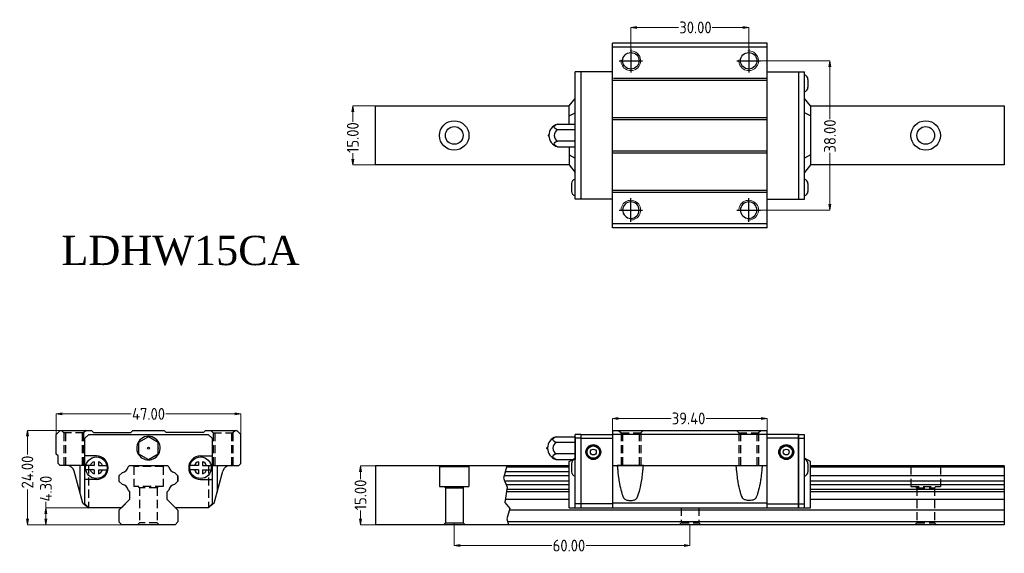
# Model space of a CAD drawing. Header units: millimetres. Extents: x -33 to 218, y -11 to 125.
import ezdxf

# ---------------------------------------------------------------- set-up
doc = ezdxf.new("R2010")
doc.units = ezdxf.units.MM
doc.header["$LTSCALE"] = 1.2
doc.header["$MEASUREMENT"] = 0
doc.linetypes.add('CENTER2', pattern=[28.575, 19.05, -3.175, 3.175, -3.175])
doc.linetypes.add('DASHED2', pattern=[9.525, 6.35, -3.175])
doc.layers.get('0').update_dxf_attribs({"linetype": 'CONTINUOUS'})
doc.layers.get('Defpoints').update_dxf_attribs({"linetype": 'CONTINUOUS'})
for name, color, linetype in [('\\M+2A4A4\\M+2A4DF\\M+2BD75', 4, 'CENTER2'), ('\\M+2ABD8\\M+2BA63\\M+2BD75', 1, 'CONTINUOUS'), ('\\M+2ABFC\\M+2BD75', 3, 'CONTINUOUS'), ('\\M+2B5EA\\M+2BD75', 6, 'DASHED2')]:
    doc.layers.add(name, color=color, linetype=linetype)
doc.layers.add('AM4', color=3, linetype='CONTINUOUS', lineweight=15)
doc.styles.add('\\M+2ABAC\\M+2A6A12', font='kaiu.ttf')
doc.styles.get("Standard").update_dxf_attribs({"font": 'isocp.shx', "bigfont": 'chineset.shx'})
doc.dimstyles.new('line3.0', dxfattribs={"dimtxt": 3, "dimasz": 1.5, "dimexe": 0, "dimexo": 0, "dimgap": 0.09, "dimtad": 0, "dimzin": 0, "dimdsep": 46, "dimtxsty": 'Standard', "dimblk": 'OPEN', "dimcen": 0.09, "dimclrd": 5, "dimclre": 5, "dimclrt": 2, "dimazin": 0, "dimtfac": 1, "dimtmove": 0, "dimatfit": 3, "dimldrblk": 'OPEN', "dimfxl": 0, "dimtolj": 1, "dimtzin": 0, "dimlwd": 0, "dimlwe": 0, "dimarcsym": 0})

# ---------------------------------------------------------------- blocks, each defined once
blk = doc.blocks.new('A$C56C87D7E')
blk.add_circle((0, 0), 2.1)
at = {"layer": '\\M+2A4A4\\M+2A4DF\\M+2BD75'}
for p, q in [((0, -3), (0, 3)), ((-3, 0), (3, 0))]:
    blk.add_line(p, q, dxfattribs=at)
at = {"layer": 'AM4'}
blk.add_arc((0, 0), 2.5, 265.4114, 184.5886, dxfattribs=at)
blk = doc.blocks.new('_Open')
at = {"color": 0, "linetype": 'ByBlock', "lineweight": -2}
for p, q in [((-1, 0.17), (0, 0)), ((-1, -0.17), (0, 0)), ((0, 0), (-1, 0))]:
    blk.add_line(p, q, dxfattribs=at)
blk = doc.blocks.new('*D9')
at = {"color": 5, "lineweight": 0}
for p, q in [((-23.5, 17), (-23.5, 24.71)), ((-22, 24.71), (-4.42, 24.71)), ((22, 24.71), (4.46, 24.71)), ((23.5, 17), (23.5, 24.71))]:
    blk.add_line(p, q, dxfattribs=at)
at = {"layer": 'Defpoints', "color": 0}
for p in [(23.5, 24.71), (-23.5, 17), (23.5, 17)]:
    blk.add_point(p, dxfattribs=at)
at = {"color": 5, "lineweight": 0, "xscale": 1.5, "yscale": 1.5, "zscale": 1.5, "rotation": 180}
blk.add_blockref('_Open', (-23.5, 24.71), dxfattribs=at)
at = {"color": 5, "lineweight": 0, "xscale": 1.5, "yscale": 1.5, "zscale": 1.5}
blk.add_blockref('_Open', (23.5, 24.71), dxfattribs=at)
at = {"color": 2, "insert": (0.02, 24.71), "char_height": 3, "attachment_point": 5}
blk.add_mtext('\\A1;47.00', dxfattribs=at)
blk = doc.blocks.new('*D10')
at = {"color": 5, "lineweight": 0}
for p, q in [((-26.1, 0.8), (-26.1, 2.3)), ((-11.05, 0.8), (-26.1, 0.8)), ((-26.1, -2), (-26.1, -0.7)), ((-5.37, -3.5), (-26.1, -3.5))]:
    blk.add_line(p, q, dxfattribs=at)
at = {"layer": 'Defpoints', "color": 0}
for p in [(-26.1, 0.8), (-11.05, 0.8), (-5.37, -3.5)]:
    blk.add_point(p, dxfattribs=at)
at = {"color": 5, "lineweight": 0, "xscale": 1.5, "yscale": 1.5, "zscale": 1.5}
for p, rotation in [((-26.1, 0.8), 90), ((-26.1, -3.5), 270)]:
    blk.add_blockref('_Open', p, dxfattribs=dict(at, rotation=rotation))
at = {"color": 2, "insert": (-26.1, 5.69), "char_height": 3, "attachment_point": 5, "rotation": 90}
blk.add_mtext('\\A1;4.30', dxfattribs=at)
blk = doc.blocks.new('*D11')
at = {"color": 5, "lineweight": 0}
for p, q in [((-18.5, 20.5), (-30.81, 20.5)), ((-30.81, 19), (-30.81, 14.39)), ((-30.81, -2), (-30.81, 5.43)), ((-5.37, -3.5), (-30.81, -3.5))]:
    blk.add_line(p, q, dxfattribs=at)
at = {"layer": 'Defpoints', "color": 0}
for p in [(-30.81, 20.5), (-18.5, 20.5), (-5.37, -3.5)]:
    blk.add_point(p, dxfattribs=at)
at = {"color": 5, "lineweight": 0, "xscale": 1.5, "yscale": 1.5, "zscale": 1.5}
for p, rotation in [((-30.81, 20.5), 90), ((-30.81, -3.5), 270)]:
    blk.add_blockref('_Open', p, dxfattribs=dict(at, rotation=rotation))
at = {"color": 2, "insert": (-30.81, 9.91), "char_height": 3, "attachment_point": 5, "rotation": 90}
blk.add_mtext('\\A1;24.00', dxfattribs=at)
blk = doc.blocks.new('*D12')
at = {"color": 5, "lineweight": 0}
for p, q in [((57.82, 11.5), (53.96, 11.5)), ((53.96, 10), (53.96, 8.08)), ((53.96, -2), (53.96, 0.1)), ((57.82, -3.5), (53.96, -3.5))]:
    blk.add_line(p, q, dxfattribs=at)
at = {"layer": 'Defpoints', "color": 0}
for p in [(53.96, 11.5), (57.82, 11.5), (57.82, -3.5)]:
    blk.add_point(p, dxfattribs=at)
at = {"color": 5, "lineweight": 0, "xscale": 1.5, "yscale": 1.5, "zscale": 1.5}
for p, rotation in [((53.96, 11.5), 90), ((53.96, -3.5), 270)]:
    blk.add_blockref('_Open', p, dxfattribs=dict(at, rotation=rotation))
at = {"color": 2, "insert": (53.96, 4.09), "char_height": 3, "attachment_point": 5, "rotation": 90}
blk.add_mtext('\\A1;15.00', dxfattribs=at)
blk = doc.blocks.new('*D13')
at = {"color": 5, "lineweight": 0}
for p, q in [((77.82, -3), (77.82, -8.8)), ((137.82, -3.5), (137.82, -8.8)), ((79.32, -8.8), (102.64, -8.8)), ((136.32, -8.8), (111.4, -8.8))]:
    blk.add_line(p, q, dxfattribs=at)
at = {"layer": 'Defpoints', "color": 0}
for p in [(77.82, -3), (137.82, -3.5), (137.82, -8.8)]:
    blk.add_point(p, dxfattribs=at)
at = {"color": 5, "lineweight": 0, "xscale": 1.5, "yscale": 1.5, "zscale": 1.5, "rotation": 180}
blk.add_blockref('_Open', (77.82, -8.8), dxfattribs=at)
at = {"color": 5, "lineweight": 0, "xscale": 1.5, "yscale": 1.5, "zscale": 1.5}
blk.add_blockref('_Open', (137.82, -8.8), dxfattribs=at)
at = {"color": 2, "insert": (107.02, -8.8), "char_height": 3, "attachment_point": 5}
blk.add_mtext('\\A1;60.00', dxfattribs=at)
blk = doc.blocks.new('*D14')
at = {"color": 5, "lineweight": 0}
for p, q in [((118.07, 16.17), (118.07, 23.56)), ((119.57, 23.56), (133.02, 23.56)), ((155.97, 23.56), (141.91, 23.56)), ((157.47, 16.17), (157.47, 23.56))]:
    blk.add_line(p, q, dxfattribs=at)
at = {"layer": 'Defpoints', "color": 0}
for p in [(157.47, 23.56), (118.07, 16.17), (157.47, 16.17)]:
    blk.add_point(p, dxfattribs=at)
at = {"color": 5, "lineweight": 0, "xscale": 1.5, "yscale": 1.5, "zscale": 1.5, "rotation": 180}
blk.add_blockref('_Open', (118.07, 23.56), dxfattribs=at)
at = {"color": 5, "lineweight": 0, "xscale": 1.5, "yscale": 1.5, "zscale": 1.5}
blk.add_blockref('_Open', (157.47, 23.56), dxfattribs=at)
at = {"color": 2, "insert": (137.46, 23.56), "char_height": 3, "attachment_point": 5}
blk.add_mtext('\\A1;39.40', dxfattribs=at)
blk = doc.blocks.new('*D15')
at = {"color": 5, "lineweight": 0}
for p, q in [((57.82, 103.07), (52.01, 103.07)), ((52.01, 101.57), (52.01, 99.02)), ((52.01, 89.57), (52.01, 91.04)), ((57.82, 88.07), (52.01, 88.07))]:
    blk.add_line(p, q, dxfattribs=at)
at = {"layer": 'Defpoints', "color": 0}
for p in [(57.82, 103.07), (52.01, 88.07), (57.82, 88.07)]:
    blk.add_point(p, dxfattribs=at)
at = {"color": 5, "lineweight": 0, "xscale": 1.5, "yscale": 1.5, "zscale": 1.5}
for p, rotation in [((52.01, 103.07), 90), ((52.01, 88.07), 270)]:
    blk.add_blockref('_Open', p, dxfattribs=dict(at, rotation=rotation))
at = {"color": 2, "insert": (52.01, 95.03), "char_height": 3, "attachment_point": 5, "rotation": 90}
blk.add_mtext('\\A1;15.00', dxfattribs=at)
blk = doc.blocks.new('*D16')
at = {"color": 5, "lineweight": 0}
for p, q in [((122.77, 114.57), (122.77, 123.06)), ((124.27, 123.06), (134.93, 123.06)), ((151.27, 123.06), (143.51, 123.06)), ((152.77, 114.57), (152.77, 123.06))]:
    blk.add_line(p, q, dxfattribs=at)
at = {"layer": 'Defpoints', "color": 0}
for p in [(152.77, 123.06), (122.77, 114.57), (152.77, 114.57)]:
    blk.add_point(p, dxfattribs=at)
at = {"color": 5, "lineweight": 0, "xscale": 1.5, "yscale": 1.5, "zscale": 1.5, "rotation": 180}
blk.add_blockref('_Open', (122.77, 123.06), dxfattribs=at)
at = {"color": 5, "lineweight": 0, "xscale": 1.5, "yscale": 1.5, "zscale": 1.5}
blk.add_blockref('_Open', (152.77, 123.06), dxfattribs=at)
at = {"color": 2, "insert": (139.22, 123.06), "char_height": 3, "attachment_point": 5}
blk.add_mtext('\\A1;30.00', dxfattribs=at)
blk = doc.blocks.new('*D17')
at = {"color": 5, "lineweight": 0}
for p, q in [((152.77, 114.57), (173.44, 114.57)), ((173.44, 113.07), (173.44, 99.72)), ((173.44, 78.07), (173.44, 91.14)), ((152.77, 76.57), (173.44, 76.57))]:
    blk.add_line(p, q, dxfattribs=at)
at = {"layer": 'Defpoints', "color": 0}
for p in [(152.77, 114.57), (152.77, 76.57), (173.44, 76.57)]:
    blk.add_point(p, dxfattribs=at)
at = {"color": 5, "lineweight": 0, "xscale": 1.5, "yscale": 1.5, "zscale": 1.5}
for p, rotation in [((173.44, 114.57), 90), ((173.44, 76.57), 270)]:
    blk.add_blockref('_Open', p, dxfattribs=dict(at, rotation=rotation))
at = {"color": 2, "insert": (173.44, 95.43), "char_height": 3, "attachment_point": 5, "rotation": 90}
blk.add_mtext('\\A1;38.00', dxfattribs=at)

msp = doc.modelspace()

# ---------------------------------------------------------------- linework, layer by layer
for p, q in [((157.471, 119.072), (118.071, 119.072)), ((118.071, 72.072), (118.071, 119.072)), ((157.471, 118.072), (118.071, 118.072)), ((157.471, 72.072), (157.471, 119.072)), ((108.571, 79.372), (108.571, 111.772)), ((118.071, 111.772), (108.571, 111.772)), ((110.071, 111.772), (110.071, 79.372)), ((157.471, 111.772), (166.971, 111.772)), ((165.471, 111.772), (165.471, 79.372)), ((166.971, 79.372), (166.971, 111.772)), ((157.471, 109.572), (118.071, 109.572)), ((157.471, 110.072), (118.371, 110.072)), ((167.855, 109.821), (167.855, 107.821)), ((57.822, 103.072), (107.071, 103.072)), ((107.071, 103.072), (108.571, 105.012)), ((107.071, 98.458), (107.071, 103.072)), ((168.471, 103.072), (166.971, 105.012)), ((168.471, 103.072), (217.822, 103.072)), ((168.471, 103.072), (168.471, 88.072)), ((217.822, 103.072), (217.822, 88.072)), ((107.071, 100.521), (108.571, 101.325)), ((168.471, 100.521), (166.971, 101.325)), ((157.471, 100.072), (118.071, 100.072)), ((157.471, 99.572), (118.071, 99.572)), ((107.071, 92.685), (107.071, 88.072)), ((107.071, 90.622), (108.571, 89.818)), ((157.471, 91.572), (118.071, 91.572)), ((157.471, 91.072), (118.071, 91.072)), ((168.471, 90.622), (166.971, 89.818)), ((107.071, 88.072), (57.822, 88.072)), ((107.071, 88.072), (108.571, 86.132)), ((168.471, 88.072), (166.971, 86.132)), ((217.822, 88.072), (168.471, 88.072)), ((107.687, 83.321), (107.687, 81.321)), ((167.855, 83.321), (167.855, 81.321)), ((157.471, 81.572), (118.071, 81.572)), ((157.471, 81.072), (118.071, 81.072)), ((118.071, 79.372), (108.571, 79.372)), ((157.471, 79.372), (166.971, 79.372)), ((157.471, 73.072), (118.071, 73.072)), ((157.471, 72.072), (118.071, 72.072)), ((108.571, 0.8), (108.571, 19.5)), ((110.071, 19.5), (108.571, 19.5)), ((110.071, 18.5), (108.571, 18.5)), ((110.071, 19.5), (110.071, 0.8)), ((165.471, 19.5), (165.471, 0.8)), ((165.471, 19.5), (166.971, 19.5)), ((165.471, 18.5), (166.971, 18.5)), ((166.971, 0.8), (166.971, 19.5)), ((107.071, 12.57), (108.571, 13.44)), ((107.071, 10.932), (107.071, 12.57)), ((168.471, 12.57), (166.971, 13.44)), ((168.471, 10.932), (168.471, 12.57)), ((107.071, 0.8), (107.071, 10.92)), ((107.687, 12), (107.687, 10)), ((167.855, 12), (167.855, 10)), ((168.471, 0.8), (168.471, 10.92)), ((107.071, 0.8), (168.471, 0.8)), ((118.071, 1.8), (108.571, 1.8)), ((157.471, 1.972), (118.071, 1.972)), ((157.471, 1.8), (166.971, 1.8))]:
    msp.add_line(p, q)
at = {"ltscale": 0.27}
for p, q in [((57.822, 88.072), (57.822, 103.072)), ((104.104, 98.458), (108.571, 98.458)), ((108.571, 97.014, 2.5), (104.104, 97.014, 2.5)), ((108.571, 94.127, 2.5), (104.104, 94.127, 2.5)), ((104.104, 92.685), (108.571, 92.685)), ((-22.5, 20.5), (-23.5, 19.5)), ((-22.5, 20.5), (-14.5, 20.5)), ((-14, 20), (-14.5, 20.5)), ((-4.5, 20), (-4, 20.5)), ((-4, 20.5), (4, 20.5)), ((4.5, 20), (4, 20.5)), ((14, 20), (14.5, 20.5)), ((14.5, 20.5), (22.5, 20.5)), ((22.5, 20.5), (23.5, 19.5)), ((118.071, 20.5), (157.471, 20.5)), ((118.071, 20.5), (118.071, 0.8)), ((157.471, 0.8), (157.471, 20.5)), ((-23.5, 14.5), (-23.5, 19.5)), ((-16.2, 18.5), (-15.2, 19.5)), ((-16.2, 1.8), (-16.2, 18.5)), ((-15.2, 19.5), (15.2, 19.5)), ((-14, 20), (-4.5, 20)), ((14, 20), (4.5, 20)), ((15.2, 19.5), (16.2, 18.5)), ((16.2, 18.5), (16.2, 1.8)), ((23.5, 12.1), (23.5, 19.5)), ((103.754, 18.887), (108.571, 18.887)), ((108.571, 18.887), (108.571, 13.113)), ((110.071, 19.5), (110.071, 0.8)), ((110.071, 19.5), (118.071, 19.5)), ((110.071, 18.5), (118.071, 18.5)), ((157.471, 19.5), (118.071, 19.5)), ((165.471, 19.5), (157.471, 19.5)), ((165.471, 18.5), (157.471, 18.5)), ((165.471, 0.8), (165.471, 19.5)), ((108.571, 17.443, 2.5), (103.754, 17.443, 2.5)), ((-23, 14), (-23.5, 14.5)), ((-23, 12.1), (-23, 14)), ((-13.25, 14), (-16.2, 14)), ((13.25, 14), (16.2, 14)), ((108.571, 14.556, 2.5), (103.754, 14.556, 2.5)), ((103.754, 13.113), (108.008, 13.113)), ((-23, 12.1), (-22.5, 11.6)), ((-17.5, 11.6), (-22.5, 11.6)), ((-16.734, 1.973), (-18.916, 10.118)), ((-17.5, 11.6), (-17.5, 4.782)), ((-4.949, 11.5), (-5.202, 11.247)), ((-4.949, 11.5), (-5.202, 11.247)), ((-4.949, 11.5), (-5.202, 11.247)), ((4.949, 11.5), (-4.949, 11.5)), ((4.949, 11.5), (-4.949, 11.5)), ((4.949, 11.5), (-4.949, 11.5)), ((4.949, 11.5), (-4.949, 11.5)), ((4.949, 11.5), (-4.949, 11.5)), ((4.949, 11.5), (-4.949, 11.5)), ((5.202, 11.247), (4.949, 11.5)), ((5.202, 11.247), (4.949, 11.5)), ((5.202, 11.247), (4.949, 11.5)), ((16.733, 1.972), (18.902, 10.115)), ((17.5, 11.6), (23, 11.6)), ((17.5, 11.6), (17.5, 4.782)), ((23.5, 12.1), (23, 11.6)), ((57.822, 11.5), (57.822, -3.5)), ((107.071, 11.5), (57.822, 11.5)), ((74.071, 11.304), (73.958, 11.5)), ((74.071, 11.304), (81.571, 11.304)), ((74.071, 11.304), (74.071, 6.2)), ((81.571, 11.304), (81.684, 11.5)), ((81.571, 11.304), (81.571, 6.2)), ((107.071, 11.127), (91.075, 11.127)), ((118.071, 11.6), (157.471, 11.6)), ((217.822, 11.5), (168.471, 11.5)), ((217.822, 11.127), (168.471, 11.127)), ((217.822, 11.5), (217.822, -3.5)), ((-13.25, 8), (-16.2, 8)), ((-6.634, 9.815), (-7.5, 8.949)), ((-6.634, 9.815), (-7.5, 8.949)), ((-6.634, 9.815), (-7.5, 8.949)), ((-7.5, 8.949), (-7.5, 7.609)), ((-7.5, 8.949), (-7.5, 7.609)), ((-7.5, 8.949), (-7.5, 7.609)), ((-7.5, 8.949), (-7.5, 7.609)), ((-7.5, 8.949), (-7.5, 7.609)), ((-7.5, 8.949), (-7.5, 7.609)), ((-7.5, 7.609), (-6.648, 6.757)), ((-7.5, 7.609), (-6.648, 6.757)), ((-7.5, 7.609), (-6.648, 6.757)), ((7.5, 8.949), (6.634, 9.815)), ((7.5, 8.949), (6.634, 9.815)), ((7.5, 8.949), (6.634, 9.815)), ((6.648, 6.757), (7.5, 7.609)), ((6.648, 6.757), (7.5, 7.609)), ((6.648, 6.757), (7.5, 7.609)), ((7.5, 8.949), (7.5, 7.609)), ((7.5, 7.609), (7.5, 8.949)), ((7.5, 8.949), (7.5, 7.609)), ((7.5, 7.609), (7.5, 8.949)), ((7.5, 8.949), (7.5, 7.609)), ((7.5, 7.609), (7.5, 8.949)), ((13.25, 8), (16.2, 8)), ((107.071, 8.949), (90.502, 8.949)), ((107.071, 7.609), (90.669, 7.609)), ((107.071, 9.935), (90.762, 9.935)), ((217.822, 8.949), (168.471, 8.949)), ((217.822, 7.609), (168.471, 7.609)), ((-5.201, 5.31), (-4.8, 4.909)), ((-5.201, 5.31), (-4.8, 4.909)), ((-5.201, 5.31), (-4.8, 4.909)), ((4.8, 4.909), (5.201, 5.31)), ((4.8, 4.909), (5.201, 5.31)), ((4.8, 4.909), (5.201, 5.31)), ((74.071, 6.2), (81.571, 6.2)), ((75.571, 5.9), (75.271, 6.2)), ((75.571, 5.9), (75.571, -2.996)), ((75.571, 5.9), (80.071, 5.9)), ((80.071, 5.9), (80.371, 6.2)), ((80.071, 5.9), (80.071, -2.996)), ((107.071, 6.638), (91.076, 6.638)), ((107.071, 5.429), (91.227, 5.429)), ((217.822, 6.638), (168.471, 6.638)), ((217.822, 5.429), (168.471, 5.429)), ((-4.8, 2.9), (-7.5, 0.199)), ((-4.8, 2.9), (-6.899, 0.8)), ((-4.8, 2.9), (-6.899, 0.8)), ((-4.8, 4.909), (-4.8, 2.9)), ((-4.8, 4.909), (-4.8, 2.9)), ((-4.8, 4.909), (-4.8, 2.9)), ((4.8, 2.9), (4.8, 4.909)), ((4.8, 2.9), (4.8, 4.909)), ((4.8, 2.9), (4.8, 4.909)), ((6.899, 0.8), (4.8, 2.9)), ((7.5, 0.199), (4.8, 2.9)), ((6.899, 0.8), (4.8, 2.9)), ((107.071, 2.9), (90.837, 2.9)), ((107.071, 4.909), (91.147, 4.909)), ((217.822, 4.909), (168.471, 4.909)), ((217.822, 2.9), (168.471, 2.9)), ((-16.734, 1.973), (-15.205, 0.8)), ((-15.2, 0.8), (-16.2, 1.8)), ((-6.899, 0.8), (-15.2, 0.8)), ((-7.5, 0.199), (-7.5, -2.8)), ((15.2, 0.8), (6.899, 0.8)), ((7.5, 0.199), (7.5, -2.8)), ((16.2, 1.8), (15.2, 0.8)), ((16.733, 1.972), (15.205, 0.8)), ((217.822, 0.2), (91.85, 0.2)), ((-7.5, -2.8), (-6.8, -3.5)), ((6.8, -3.5), (-6.8, -3.5)), ((6.8, -3.5), (7.5, -2.8)), ((217.822, -3.5), (57.822, -3.5)), ((75.571, -2.996), (75.067, -3.5)), ((75.571, -2.996), (80.071, -2.996)), ((80.071, -2.996), (80.576, -3.5)), ((217.822, -2.8), (91.41, -2.8))]:
    msp.add_line(p, q, dxfattribs=at)
msp.add_lwpolyline([(0, 18.887), (-2.5, 17.443), (-2.5, 14.557), (0, 13.113), (2.5, 14.557), (2.5, 17.443)], close=True, dxfattribs=at)
for points in [[(119.28, 11.575), (119.283, 11.532), (119.293, 11.468), (119.298, 11.443), (119.317, 11.343), (119.334, 11.251), (119.364, 11.076), (119.391, 10.871), (119.399, 10.798), (119.409, 10.671), (119.419, 10.549), (119.44, 10.295), (119.486, 9.798), (119.576, 8.973), (119.689, 8.127), (119.731, 7.845), (119.87, 7.025), (119.993, 6.396), (120.101, 5.909), (120.239, 5.352), (120.357, 4.922), (120.519, 4.397), (120.659, 3.994), (120.847, 3.518), (120.896, 3.405), (120.921, 3.349), (120.958, 3.281), (121.047, 3.162), (121.129, 3.081), (121.248, 2.991), (121.408, 2.903), (121.541, 2.849), (121.735, 2.79), (122.012, 2.735), (122.299, 2.704), (122.525, 2.693), (122.834, 2.696), (123.073, 2.712), (123.369, 2.752), (123.592, 2.802), (123.791, 2.869), (123.936, 2.935), (124.043, 2.998), (124.166, 3.094), (124.251, 3.183), (124.331, 3.299), (124.361, 3.355), (124.386, 3.411), (124.572, 3.867), (124.758, 4.392), (124.888, 4.805), (125.05, 5.389), (125.223, 6.105), (125.341, 6.666), (125.487, 7.464), (125.613, 8.287), (125.651, 8.562), (125.745, 9.336), (125.825, 10.133), (125.848, 10.399), (125.867, 10.634), (125.876, 10.747), (125.886, 10.857), (125.909, 11.036), (125.936, 11.201), (125.945, 11.251), (125.967, 11.368), (125.984, 11.456), (125.995, 11.526), (125.998, 11.544), (125.999, 11.582), (125.996, 11.597), (125.986, 11.6), (125.972, 11.6), (125.93, 11.6), (125.869, 11.6), (125.77, 11.6), (125.674, 11.6), (125.558, 11.6), (125.423, 11.6), (125.237, 11.6), (125.077, 11.6), (124.831, 11.6), (124.586, 11.6), (124.225, 11.6), (123.842, 11.6), (123.288, 11.6), (122.254, 11.6), (121.704, 11.6), (121.294, 11.6), (120.922, 11.6), (120.654, 11.6), (120.457, 11.6), (120.225, 11.6), (120.032, 11.6), (119.854, 11.6), (119.8, 11.6), (119.651, 11.6), (119.535, 11.6), (119.438, 11.6), (119.411, 11.6), (119.348, 11.6), (119.313, 11.6), (119.298, 11.6), (119.288, 11.6), (119.28, 11.585), (119.28, 11.575)], [(156.262, 11.575), (156.259, 11.532), (156.249, 11.468), (156.244, 11.443), (156.225, 11.343), (156.208, 11.251), (156.178, 11.076), (156.15, 10.871), (156.143, 10.798), (156.132, 10.671), (156.123, 10.549), (156.102, 10.295), (156.056, 9.798), (155.966, 8.973), (155.853, 8.127), (155.811, 7.845), (155.672, 7.025), (155.548, 6.396), (155.441, 5.909), (155.303, 5.352), (155.185, 4.922), (155.023, 4.397), (154.882, 3.994), (154.695, 3.518), (154.646, 3.405), (154.621, 3.349), (154.584, 3.281), (154.495, 3.162), (154.413, 3.081), (154.294, 2.991), (154.133, 2.903), (154.001, 2.849), (153.807, 2.79), (153.53, 2.735), (153.243, 2.704), (153.016, 2.693), (152.708, 2.696), (152.469, 2.712), (152.173, 2.752), (151.95, 2.802), (151.751, 2.869), (151.605, 2.935), (151.499, 2.998), (151.376, 3.094), (151.291, 3.183), (151.21, 3.299), (151.181, 3.355), (151.156, 3.411), (150.969, 3.867), (150.783, 4.392), (150.654, 4.805), (150.491, 5.389), (150.319, 6.105), (150.201, 6.666), (150.055, 7.464), (149.928, 8.287), (149.891, 8.562), (149.797, 9.336), (149.717, 10.133), (149.694, 10.399), (149.675, 10.634), (149.666, 10.747), (149.655, 10.857), (149.632, 11.036), (149.605, 11.201), (149.596, 11.251), (149.574, 11.368), (149.558, 11.456), (149.547, 11.526), (149.544, 11.544), (149.542, 11.582), (149.546, 11.597), (149.556, 11.6), (149.57, 11.6), (149.612, 11.6), (149.673, 11.6), (149.772, 11.6), (149.868, 11.6), (149.984, 11.6), (150.119, 11.6), (150.305, 11.6), (150.465, 11.6), (150.711, 11.6), (150.956, 11.6), (151.317, 11.6), (151.7, 11.6), (152.254, 11.6), (153.288, 11.6), (153.837, 11.6), (154.248, 11.6), (154.619, 11.6), (154.888, 11.6), (155.084, 11.6), (155.317, 11.6), (155.51, 11.6), (155.688, 11.6), (155.742, 11.6), (155.891, 11.6), (156.006, 11.6), (156.103, 11.6), (156.131, 11.6), (156.194, 11.6), (156.229, 11.6), (156.244, 11.6), (156.254, 11.6), (156.262, 11.585), (156.262, 11.575)]]:
    msp.add_lwpolyline(points, dxfattribs=at)
for centre, radius in [((77.822, 95.572), 3.75), ((77.822, 95.572), 2.25), ((197.822, 95.572), 3.75), ((197.822, 95.572), 2.25)]:
    msp.add_circle(centre, radius)
for centre, radius in [((0, 16), 0.25), ((113.221, 15), 1.9), ((113.221, 15), 1.646), ((113.221, 15), 1.571), ((113.221, 15), 0.75), ((162.321, 15), 1.9), ((162.321, 15), 1.646), ((162.321, 15), 1.571), ((162.321, 15), 0.75)]:
    msp.add_circle(centre, radius, dxfattribs=at)
for centre, start, end in [((166.635, 109.801), 0.92764, 74.03698), ((166.635, 107.841), 285.96302, 359.07236), ((108.906, 83.301), 105.96302, 179.07236), ((166.635, 83.301), 0.92764, 74.03698), ((108.906, 81.341), 180.92764, 254.03698), ((166.635, 81.341), 285.96302, 359.07236), ((108.906, 11.98), 105.96302, 179.07236), ((166.635, 11.98), 0.92764, 74.03698), ((108.906, 10.02), 180.92764, 254.03698), ((166.635, 10.02), 285.96302, 359.07236)]:
    msp.add_arc(centre, 1.22, start, end)
for centre, radius, start, end in [((104.921, 95.571), 3, 105.79317, 179.98704), ((102.021, 95.572), 0.25, 111.33333, 248.66667), ((104.921, 95.571), 3, 179.98704, 254.20683), ((104.921, 95.571, -2.5), 1.658, 119.49621, 240.50379), ((0, 16), 3, 301.42391, 238.57609), ((0, 16), 3, 301.42391, 238.57609), ((104.571, 15.999), 3, 105.79317, 179.98704), ((101.671, 16), 0.25, 111.33333, 248.66667), ((104.571, 15.999), 3, 179.98704, 254.20683), ((104.571, 15.999, -2.5), 1.658, 119.49621, 240.50379), ((-13.25, 11), 3, 270, 90), ((0, 16), 3, 238.57609, 301.42391), ((0, 16), 3, 238.57609, 301.42391), ((13.25, 11), 3, 90, 270), ((-20.848, 9.6), 2, 15, 90), ((-6.822, 11.434), 1.63, 276.58824, 353.41175), ((-6.822, 11.434), 1.63, 276.58824, 353.41175), ((-6.822, 11.434), 1.63, 276.58824, 353.41175), ((6.822, 11.434), 1.63, 186.58825, 263.41176), ((6.822, 11.434), 1.63, 186.58825, 263.41176), ((6.822, 11.434), 1.63, 186.58825, 263.41176), ((20.835, 9.6), 2, 90, 165.08155), ((-6.822, 5.137), 1.63, 6.10761, 83.89239), ((-6.822, 5.137), 1.63, 6.10761, 83.89239), ((-6.822, 5.137), 1.63, 6.10761, 83.89239), ((6.822, 5.137), 1.63, 96.10761, 173.89239), ((6.822, 5.137), 1.63, 96.10761, 173.89239), ((6.822, 5.137), 1.63, 96.10761, 173.89239)]:
    msp.add_arc(centre, radius, start, end, dxfattribs=at)
at = {"ltscale": 0.27, "extrusion": (-5.3027e-17, 0.866025, -0.5)}
for centre in [(-104.921, 75.019, 69.543), (-104.571, 35.233, 0.632)]:
    msp.add_arc(centre, 1.658, 299.49621, 60.50379, dxfattribs=at)
at = {"ltscale": 0.27, "extrusion": (5.3027e-17, -0.866025, -0.5)}
for centre in [(104.921, -77.184, -63.293), (104.571, -37.399, 5.618)]:
    msp.add_arc(centre, 1.658, 119.49621, 240.50379, dxfattribs=at)
for p in [(101.771, 95.572), (2.5, 16), (101.421, 16)]:
    msp.add_point(p)
at = {"layer": '\\M+2ABD8\\M+2BA63\\M+2BD75', "ltscale": 0.27}
for p, q in [((91.173, 11.5), (90.35, 8.371)), ((90.35, 8.371), (91.323, 6.05)), ((91.323, 6.05), (90.724, 2.169)), ((90.724, 2.169), (91.996, 0.675)), ((91.996, 0.675), (91.173, -2.015)), ((91.173, -2.015), (91.622, -3.5))]:
    msp.add_line(p, q, dxfattribs=at)
at = {"layer": '\\M+2ABFC\\M+2BD75', "ltscale": 0.27}
for p, q in [((-13.806, 12.55), (-13.806, 11.548)), ((-12.71, 12.55), (-12.71, 11.548)), ((12.694, 12.55), (12.694, 11.548)), ((13.79, 12.55), (13.79, 11.548)), ((-13.806, 10.452), (-15.941, 10.453)), ((-13.806, 11.548), (-15.94, 11.549)), ((-13.806, 10.452), (-13.806, 9.45)), ((-12.71, 11.548), (-10.571, 11.548)), ((-12.71, 10.452), (-12.71, 9.45)), ((-12.71, 10.452), (-10.572, 10.452)), ((12.694, 10.452), (10.559, 10.453)), ((12.694, 11.548), (10.56, 11.549)), ((12.694, 10.452), (12.694, 9.45)), ((13.79, 11.548), (15.929, 11.548)), ((13.79, 10.452), (15.928, 10.452)), ((13.79, 10.452), (13.79, 9.45))]:
    msp.add_line(p, q, dxfattribs=at)
for centre in [(-13.25, 11), (13.25, 11)]:
    msp.add_circle(centre, 2.741, dxfattribs=at)
for centre, start, end in [((-13.25, 11), 109.80177, 160.47475), ((-13.25, 11), 19.50753, 70.78676), ((13.25, 11), 109.80177, 160.47475), ((13.25, 11), 19.50753, 70.78676), ((-13.25, 11), 199.48928, 250.1805), ((-13.25, 11), 289.19552, 340.493), ((13.25, 11), 199.48928, 250.1805), ((13.25, 11), 289.19552, 340.493)]:
    msp.add_arc(centre, 1.641, start, end, dxfattribs=at)
at = {"layer": '\\M+2B5EA\\M+2BD75', "ltscale": 0.27}
for p, q in [((-22.149, 20.5), (-21.5, 19.851)), ((-15.851, 20.5), (-16.5, 19.851)), ((15.851, 20.5), (16.5, 19.851)), ((22.149, 20.5), (21.5, 19.851)), ((119.622, 20.5), (120.271, 19.851)), ((125.919, 20.5), (125.271, 19.851)), ((149.622, 20.5), (150.271, 19.851)), ((155.919, 20.5), (155.271, 19.851)), ((-21.5, 19.851), (-21.5, 11.6)), ((-16.5, 19.851), (-21.5, 19.851)), ((-21.1, 19.851), (-21.1, 11.6)), ((-16.9, 19.851), (-16.9, 11.6)), ((-16.5, 19.851), (-16.5, 11.6)), ((16.5, 19.851), (16.5, 11.6)), ((16.5, 19.851), (21.5, 19.851)), ((16.9, 19.851), (16.9, 11.6)), ((21.1, 19.851), (21.1, 11.6)), ((21.5, 19.851), (21.5, 11.6)), ((120.271, 19.851), (120.271, 11.6)), ((120.271, 19.851), (125.271, 19.851)), ((120.671, 19.851), (120.671, 11.6)), ((124.871, 19.851), (124.871, 11.6)), ((125.271, 19.851), (125.271, 11.6)), ((150.271, 19.851), (150.271, 11.6)), ((150.271, 19.851), (155.271, 19.851)), ((150.671, 19.851), (150.671, 11.6)), ((154.871, 19.851), (154.871, 11.6)), ((155.271, 19.851), (155.271, 11.6)), ((-15.25, 11.6), (-17.5, 11.6)), ((-15.25, 11.6), (-15.25, 0.834)), ((-3.75, 11.3), (-3.865, 11.5)), ((-3.75, 11.3), (-3.75, 6.196)), ((3.75, 11.3), (-3.75, 11.3)), ((3.75, 11.3), (3.866, 11.5)), ((3.75, 11.3), (3.75, 6.196)), ((15.25, 11.6), (15.25, 0.834)), ((15.25, 11.6), (17.5, 11.6)), ((194.071, 11.304), (193.958, 11.5)), ((194.071, 11.304), (201.571, 11.304)), ((194.071, 11.304), (194.071, 6.2)), ((201.571, 11.304), (201.684, 11.5)), ((201.571, 11.304), (201.571, 6.2)), ((3.75, 6.196), (-3.75, 6.196)), ((-2.25, 5.896), (-2.55, 6.196)), ((-2.25, 5.896), (-2.25, -3)), ((2.25, 5.896), (-2.25, 5.896)), ((2.25, 5.896), (2.55, 6.196)), ((2.25, 5.896), (2.25, -3)), ((194.071, 6.2), (201.571, 6.2)), ((195.571, 5.9), (195.271, 6.2)), ((195.571, 5.9), (195.571, -2.996)), ((195.571, 5.9), (200.071, 5.9)), ((200.071, 5.9), (200.371, 6.2)), ((200.071, 5.9), (200.071, -2.996)), ((135.571, 0.8), (135.571, -2.996)), ((140.071, 0.8), (140.071, -2.996)), ((-2.25, -3), (-2.75, -3.5)), ((2.25, -3), (-2.25, -3)), ((2.25, -3), (2.75, -3.5)), ((135.571, -2.996), (135.067, -3.5)), ((135.571, -2.996), (140.071, -2.996)), ((140.071, -2.996), (140.576, -3.5)), ((195.571, -2.996), (195.067, -3.5)), ((195.571, -2.996), (200.071, -2.996)), ((200.071, -2.996), (200.576, -3.5))]:
    msp.add_line(p, q, dxfattribs=at)

# ---------------------------------------------------------------- block references
at = {"rotation": 270}
for p in [(122.771, 114.572), (152.771, 114.572)]:
    msp.add_blockref('A$C56C87D7E', p, dxfattribs=at)
at = {"xscale": -1, "rotation": 270}
for p in [(122.771, 76.572), (152.771, 76.572)]:
    msp.add_blockref('A$C56C87D7E', p, dxfattribs=at)

# ---------------------------------------------------------------- texts
at = {"insert": (-22.151, 70.029), "char_height": 7.44961, "width": 70.3632, "attachment_point": 1, "style": '\\M+2ABAC\\M+2A6A12'}
msp.add_mtext('\\A1;{\\fTimes New Roman|b0|i0|c0|p18;LDHW15CA}', dxfattribs=at)

# ---------------------------------------------------------------- dimensions: what is measured, and where the dimension line sits
for base, p1, p2, picture, middle in [((152.771, 123.06), (122.771, 114.572), (152.771, 114.572), '*D16', (139.219, 123.06)), ((23.5, 24.707), (-23.5, 17), (23.5, 17), '*D9', (0.017, 24.707)), ((157.471, 23.561), (118.071, 16.169), (157.471, 16.169), '*D14', (137.463, 23.561)), ((137.822, -8.8), (77.821, -2.996), (137.822, -3.5), '*D13', (107.019, -8.8))]:
    dim = msp.add_linear_dim(base=base, p1=p1, p2=p2, dimstyle='line3.0')
    dim.commit()
    dim.dimension.update_dxf_attribs({"geometry": picture, "text_midpoint": middle, "dimtype": 160})
for base, p1, p2, picture, middle in [((173.437, 76.572), (152.771, 114.572), (152.771, 76.572), '*D17', (173.437, 95.432)), ((52.01, 88.072), (57.822, 103.072), (57.822, 88.072), '*D15', (52.01, 95.033)), ((-30.806, 20.5), (-5.368, -3.5), (-18.5, 20.5), '*D11', (-30.806, 9.909)), ((53.964, 11.5), (57.822, -3.5), (57.822, 11.5), '*D12', (53.964, 4.088)), ((-26.105, 0.8), (-5.368, -3.5), (-11.05, 0.8), '*D10', (-26.105, 5.691))]:
    dim = msp.add_linear_dim(base=base, p1=p1, p2=p2, angle=90, dimstyle='line3.0')
    dim.commit()
    dim.dimension.update_dxf_attribs({"geometry": picture, "text_midpoint": middle, "dimtype": 160})

doc.saveas('drawing.dxf')
